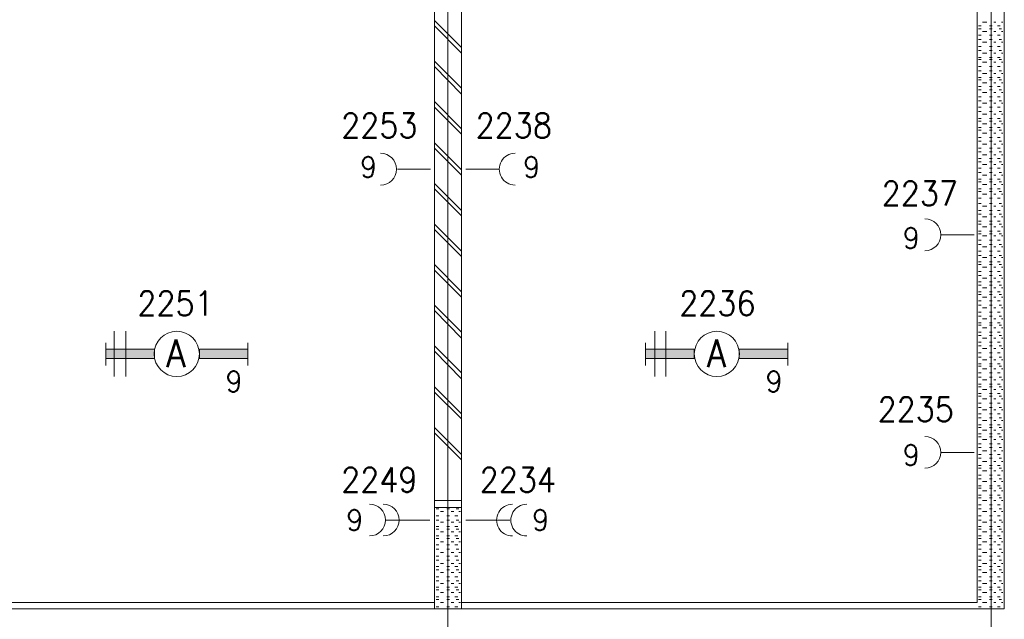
# Model space of a CAD drawing. Header units: metres. Extents: x -119 to 0, y 0 to 84.
# Tile 46 of 53: x -23.79 to -16.54, y 40.44 to 44.86. Entities that reach past the tile are written whole.
import ezdxf
from ezdxf.enums import TextEntityAlignment as Align

# ---------------------------------------------------------------- set-up
doc = ezdxf.new("R2010")
doc.units = ezdxf.units.M
doc.header["$MEASUREMENT"] = 0
doc.layers.add('Level 1', color=1, linetype='Continuous', lineweight=0)
doc.styles.add('Style-STANDARD', font='STANDARD.shx')

# ---------------------------------------------------------------- blocks, each defined once
blk = doc.blocks.new('FCADE1')
at = {"layer": 'Level 1', "color": 1, "linetype": 'Continuous', "lineweight": 0}
blk.add_circle((0, 0), 1, dxfattribs=at)
blk = doc.blocks.new('FCADE2')
at = {"layer": 'Level 1', "color": 1, "linetype": 'Continuous', "lineweight": 0}
blk.add_circle((0, 0), 1, dxfattribs=at)

msp = doc.modelspace()

# ---------------------------------------------------------------- linework, layer by layer
at = {"layer": 'Level 1', "color": 11, "linetype": 'Continuous', "lineweight": 0}
for p, q in [((-20.641, 62.0781), (-20.641, 35.362)), ((-16.6412, 62.0781), (-16.6412, 35.362))]:
    msp.add_line(p, q, dxfattribs=at)
at = {"layer": 'Level 1', "color": 1, "linetype": 'Continuous', "lineweight": 0}
for p, q in [((-20.7384, 40.5196), (-20.7384, 47.8994)), ((-20.5396, 40.5196), (-20.5396, 47.8994)), ((-16.7425, 40.5664), (-16.7425, 47.8994)), ((-16.5437, 40.5196), (-16.5437, 47.8994)), ((-20.5396, 44.6559), (-20.7384, 44.8547)), ((-20.5396, 44.613), (-20.7384, 44.8157)), ((-16.7347, 44.8157), (-16.7152, 44.8157)), ((-16.7035, 44.843), (-16.6724, 44.843)), ((-16.6529, 44.8157), (-16.6334, 44.8157)), ((-16.6217, 44.843), (-16.6061, 44.843)), ((-16.5944, 44.8157), (-16.5749, 44.8157)), ((-16.5632, 44.843), (-16.5554, 44.843)), ((-16.7347, 44.7923), (-16.7152, 44.7923)), ((-16.7347, 44.7456), (-16.7152, 44.7456)), ((-16.7035, 44.7728), (-16.6724, 44.7728)), ((-16.6529, 44.7923), (-16.6334, 44.7923)), ((-16.6529, 44.7456), (-16.6334, 44.7456)), ((-16.6217, 44.7728), (-16.6061, 44.7728)), ((-16.5944, 44.7456), (-16.5749, 44.7456)), ((-16.5827, 44.7923), (-16.5632, 44.7923)), ((-16.5632, 44.7728), (-16.5554, 44.7728)), ((-16.7347, 44.7144), (-16.7152, 44.7144)), ((-16.7347, 44.6637), (-16.7152, 44.6637)), ((-16.7035, 44.6949), (-16.6724, 44.6949)), ((-16.6529, 44.7144), (-16.6334, 44.7144)), ((-16.6529, 44.6637), (-16.6334, 44.6637)), ((-16.6217, 44.6949), (-16.6061, 44.6949)), ((-16.5944, 44.6637), (-16.5749, 44.6637)), ((-16.5827, 44.7144), (-16.5632, 44.7144)), ((-16.5632, 44.6949), (-16.5554, 44.6949)), ((-16.7347, 44.6325), (-16.7152, 44.6325)), ((-16.7035, 44.613), (-16.6724, 44.613)), ((-16.6529, 44.6325), (-16.6334, 44.6325)), ((-16.6217, 44.613), (-16.6061, 44.613)), ((-16.5827, 44.6325), (-16.5632, 44.6325)), ((-16.5632, 44.613), (-16.5554, 44.613)), ((-20.5396, 44.3557), (-20.7384, 44.5545)), ((-20.5396, 44.3128), (-20.7384, 44.5156)), ((-16.7347, 44.5818), (-16.7152, 44.5818)), ((-16.7347, 44.5662), (-16.7152, 44.5662)), ((-16.7347, 44.5156), (-16.7152, 44.5156)), ((-16.7035, 44.5467), (-16.6724, 44.5467)), ((-16.6529, 44.5818), (-16.6334, 44.5818)), ((-16.6529, 44.5662), (-16.6334, 44.5662)), ((-16.6529, 44.5156), (-16.6334, 44.5156)), ((-16.6217, 44.5467), (-16.6061, 44.5467)), ((-16.5944, 44.5818), (-16.5749, 44.5818)), ((-16.5944, 44.5156), (-16.5749, 44.5156)), ((-16.5827, 44.5662), (-16.5632, 44.5662)), ((-16.5632, 44.5467), (-16.5554, 44.5467)), ((-16.7347, 44.4844), (-16.7152, 44.4844)), ((-16.7035, 44.4649), (-16.6724, 44.4649)), ((-16.6529, 44.4844), (-16.6334, 44.4844)), ((-16.6217, 44.4649), (-16.6061, 44.4649)), ((-16.5827, 44.4844), (-16.5632, 44.4844)), ((-16.5632, 44.4649), (-16.5554, 44.4649)), ((-16.7347, 44.4337), (-16.7152, 44.4337)), ((-16.7347, 44.4181), (-16.7152, 44.4181)), ((-16.7035, 44.3947), (-16.6724, 44.3947)), ((-16.6529, 44.4337), (-16.6334, 44.4337)), ((-16.6529, 44.4181), (-16.6334, 44.4181)), ((-16.6217, 44.3947), (-16.6061, 44.3947)), ((-16.5944, 44.4337), (-16.5749, 44.4337)), ((-16.5827, 44.4181), (-16.5632, 44.4181)), ((-16.5632, 44.3947), (-16.5554, 44.3947)), ((-16.7347, 44.3674), (-16.7152, 44.3674)), ((-16.7347, 44.344), (-16.7152, 44.344)), ((-16.7035, 44.3245), (-16.6724, 44.3245)), ((-16.6529, 44.3674), (-16.6334, 44.3674)), ((-16.6529, 44.344), (-16.6334, 44.344)), ((-16.6217, 44.3245), (-16.6061, 44.3245)), ((-16.5944, 44.3674), (-16.5749, 44.3674)), ((-16.5827, 44.344), (-16.5632, 44.344)), ((-16.5632, 44.3245), (-16.5554, 44.3245)), ((-20.5396, 44.0555), (-20.7384, 44.2583)), ((-16.7347, 44.2933), (-16.7152, 44.2933)), ((-16.7347, 44.2622), (-16.7152, 44.2622)), ((-16.7035, 44.2466), (-16.6724, 44.2466)), ((-16.6529, 44.2933), (-16.6334, 44.2933)), ((-16.6529, 44.2622), (-16.6334, 44.2622)), ((-16.6217, 44.2466), (-16.6061, 44.2466)), ((-16.5944, 44.2933), (-16.5749, 44.2933)), ((-16.5827, 44.2622), (-16.5632, 44.2622)), ((-16.5632, 44.2466), (-16.5554, 44.2466)), ((-20.5396, 44.0166), (-20.7384, 44.2154)), ((-16.7347, 44.2154), (-16.7152, 44.2154)), ((-16.7347, 44.1842), (-16.7152, 44.1842)), ((-16.7035, 44.1647), (-16.6724, 44.1647)), ((-16.6529, 44.2154), (-16.6334, 44.2154)), ((-16.6529, 44.1842), (-16.6334, 44.1842)), ((-16.6217, 44.1647), (-16.6061, 44.1647)), ((-16.5944, 44.2154), (-16.5749, 44.2154)), ((-16.5827, 44.1842), (-16.5632, 44.1842)), ((-16.5632, 44.1647), (-16.5554, 44.1647)), ((-16.7347, 44.1335), (-16.7152, 44.1335)), ((-16.7347, 44.114), (-16.7152, 44.114)), ((-16.7035, 44.0945), (-16.6724, 44.0945)), ((-16.6529, 44.1335), (-16.6334, 44.1335)), ((-16.6529, 44.114), (-16.6334, 44.114)), ((-16.6217, 44.0945), (-16.6061, 44.0945)), ((-16.5944, 44.1335), (-16.5749, 44.1335)), ((-16.5827, 44.114), (-16.5632, 44.114)), ((-16.5632, 44.0945), (-16.5554, 44.0945)), ((-16.7347, 44.0672), (-16.7152, 44.0672)), ((-16.7347, 44.0477), (-16.7152, 44.0477)), ((-16.7035, 44.0244), (-16.6724, 44.0244)), ((-16.6529, 44.0672), (-16.6334, 44.0672)), ((-16.6529, 44.0477), (-16.6334, 44.0477)), ((-16.6217, 44.0244), (-16.6061, 44.0244)), ((-16.5944, 44.0672), (-16.5749, 44.0672)), ((-16.5827, 44.0477), (-16.5632, 44.0477)), ((-16.5632, 44.0244), (-16.5554, 44.0244)), ((-20.5396, 43.7554), (-20.7384, 43.9542)), ((-16.7347, 43.9932), (-16.7152, 43.9932)), ((-16.7347, 43.9659), (-16.7152, 43.9659)), ((-16.7035, 43.9425), (-16.6724, 43.9425)), ((-16.6529, 43.9932), (-16.6334, 43.9932)), ((-16.6529, 43.9659), (-16.6334, 43.9659)), ((-16.6217, 43.9425), (-16.6061, 43.9425)), ((-16.5944, 43.9932), (-16.5749, 43.9932)), ((-16.5827, 43.9659), (-16.5632, 43.9659)), ((-16.5632, 43.9425), (-16.5554, 43.9425)), ((-20.5396, 43.7164), (-20.7384, 43.9152)), ((-16.7347, 43.9152), (-16.7152, 43.9152)), ((-16.7347, 43.8879), (-16.7152, 43.8879)), ((-16.7035, 43.8645), (-16.6724, 43.8645)), ((-16.6529, 43.9152), (-16.6334, 43.9152)), ((-16.6529, 43.8879), (-16.6334, 43.8879)), ((-16.6217, 43.8645), (-16.6061, 43.8645)), ((-16.5944, 43.9152), (-16.5749, 43.9152)), ((-16.5827, 43.8879), (-16.5632, 43.8879)), ((-16.5632, 43.8645), (-16.5554, 43.8645)), ((-16.7347, 43.8372), (-16.7152, 43.8372)), ((-16.7347, 43.8138), (-16.7152, 43.8138)), ((-16.7035, 43.7943), (-16.6724, 43.7943)), ((-16.6529, 43.8372), (-16.6334, 43.8372)), ((-16.6529, 43.8138), (-16.6334, 43.8138)), ((-16.6217, 43.7943), (-16.6061, 43.7943)), ((-16.5944, 43.8372), (-16.5749, 43.8372)), ((-16.5827, 43.8138), (-16.5632, 43.8138)), ((-16.5632, 43.7943), (-16.5554, 43.7943)), ((-20.7696, 43.7593), (-21.0113, 43.7593)), ((-20.5084, 43.7593), (-20.2628, 43.7593)), ((-16.7347, 43.7671), (-16.7152, 43.7671)), ((-16.7347, 43.7359), (-16.7152, 43.7359)), ((-16.6529, 43.7671), (-16.6334, 43.7671)), ((-16.6529, 43.7359), (-16.6334, 43.7359)), ((-16.5944, 43.7671), (-16.5749, 43.7671)), ((-16.5827, 43.7359), (-16.5632, 43.7359)), ((-20.5396, 43.4552), (-20.7384, 43.654)), ((-16.7347, 43.6852), (-16.7152, 43.6852)), ((-16.7347, 43.6657), (-16.7152, 43.6657)), ((-16.7035, 43.7164), (-16.6724, 43.7164)), ((-16.7035, 43.6462), (-16.6724, 43.6462)), ((-16.6529, 43.6852), (-16.6334, 43.6852)), ((-16.6529, 43.6657), (-16.6334, 43.6657)), ((-16.6217, 43.7164), (-16.6061, 43.7164)), ((-16.6217, 43.6462), (-16.6061, 43.6462)), ((-16.5944, 43.6852), (-16.5749, 43.6852)), ((-16.5827, 43.6657), (-16.5632, 43.6657)), ((-16.5632, 43.7164), (-16.5554, 43.7164)), ((-16.5632, 43.6462), (-16.5554, 43.6462)), ((-20.5396, 43.4162), (-20.7384, 43.615)), ((-16.7347, 43.615), (-16.7152, 43.615)), ((-16.7347, 43.5955), (-16.7152, 43.5955)), ((-16.7035, 43.576), (-16.6724, 43.576)), ((-16.6529, 43.615), (-16.6334, 43.615)), ((-16.6529, 43.5955), (-16.6334, 43.5955)), ((-16.6217, 43.576), (-16.6061, 43.576)), ((-16.5944, 43.615), (-16.5749, 43.615)), ((-16.5827, 43.5955), (-16.5632, 43.5955)), ((-16.5632, 43.576), (-16.5554, 43.576)), ((-16.7347, 43.5449), (-16.7152, 43.5449)), ((-16.7347, 43.5059), (-16.7152, 43.5059)), ((-16.6529, 43.5449), (-16.6334, 43.5449)), ((-16.6529, 43.5059), (-16.6334, 43.5059)), ((-16.5944, 43.5449), (-16.5749, 43.5449)), ((-16.5827, 43.5059), (-16.5632, 43.5059)), ((-16.7347, 43.4552), (-16.7152, 43.4552)), ((-16.7347, 43.4279), (-16.7152, 43.4279)), ((-16.7035, 43.4864), (-16.6724, 43.4864)), ((-16.6529, 43.4552), (-16.6334, 43.4552)), ((-16.6529, 43.4279), (-16.6334, 43.4279)), ((-16.6217, 43.4864), (-16.6061, 43.4864)), ((-16.5944, 43.4552), (-16.5749, 43.4552)), ((-16.5827, 43.4279), (-16.5632, 43.4279)), ((-16.5632, 43.4864), (-16.5554, 43.4864)), ((-16.7347, 43.3772), (-16.7152, 43.3772)), ((-16.7035, 43.4084), (-16.6724, 43.4084)), ((-16.6529, 43.3772), (-16.6334, 43.3772)), ((-16.6217, 43.4084), (-16.6061, 43.4084)), ((-16.5944, 43.3772), (-16.5749, 43.3772)), ((-16.5632, 43.4084), (-16.5554, 43.4084)), ((-20.5396, 43.155), (-20.7384, 43.3538)), ((-20.5396, 43.116), (-20.7384, 43.3148)), ((-16.7347, 43.3538), (-16.7152, 43.3538)), ((-16.7347, 43.3031), (-16.7152, 43.3031)), ((-16.7347, 43.2837), (-16.7152, 43.2837)), ((-16.7035, 43.3343), (-16.6724, 43.3343)), ((-16.6529, 43.3538), (-16.6334, 43.3538)), ((-16.6529, 43.3031), (-16.6334, 43.3031)), ((-16.6529, 43.2837), (-16.6334, 43.2837)), ((-16.6217, 43.3343), (-16.6061, 43.3343)), ((-16.5944, 43.3031), (-16.5749, 43.3031)), ((-16.5827, 43.3538), (-16.5632, 43.3538)), ((-16.5827, 43.2837), (-16.5632, 43.2837)), ((-16.5632, 43.3343), (-16.5554, 43.3343)), ((-16.7659, 43.2758), (-17.0076, 43.2758)), ((-16.7347, 43.2369), (-16.7152, 43.2369)), ((-16.7035, 43.268), (-16.6724, 43.268)), ((-16.6529, 43.2369), (-16.6334, 43.2369)), ((-16.6217, 43.268), (-16.6061, 43.268)), ((-16.5944, 43.2369), (-16.5749, 43.2369)), ((-16.5632, 43.268), (-16.5554, 43.268)), ((-16.7347, 43.2057), (-16.7152, 43.2057)), ((-16.7347, 43.155), (-16.7152, 43.155)), ((-16.7035, 43.1862), (-16.6724, 43.1862)), ((-16.6529, 43.2057), (-16.6334, 43.2057)), ((-16.6529, 43.155), (-16.6334, 43.155)), ((-16.6217, 43.1862), (-16.6061, 43.1862)), ((-16.5944, 43.155), (-16.5749, 43.155)), ((-16.5827, 43.2057), (-16.5632, 43.2057)), ((-16.5632, 43.1862), (-16.5554, 43.1862)), ((-16.7347, 43.1238), (-16.7152, 43.1238)), ((-16.7347, 43.077), (-16.7152, 43.077)), ((-16.7035, 43.1082), (-16.6724, 43.1082)), ((-16.6529, 43.1238), (-16.6334, 43.1238)), ((-16.6529, 43.077), (-16.6334, 43.077)), ((-16.6217, 43.1082), (-16.6061, 43.1082)), ((-16.5944, 43.077), (-16.5749, 43.077)), ((-16.5827, 43.1238), (-16.5632, 43.1238)), ((-16.5632, 43.1082), (-16.5554, 43.1082)), ((-20.5396, 42.8548), (-20.7384, 43.0575)), ((-20.5396, 42.8158), (-20.7384, 43.0146)), ((-16.7347, 43.0575), (-16.7152, 43.0575)), ((-16.7347, 43.0068), (-16.7152, 43.0068)), ((-16.7035, 43.038), (-16.6724, 43.038)), ((-16.6529, 43.0575), (-16.6334, 43.0575)), ((-16.6529, 43.0068), (-16.6334, 43.0068)), ((-16.6217, 43.038), (-16.6061, 43.038)), ((-16.5944, 43.0068), (-16.5749, 43.0068)), ((-16.5827, 43.0575), (-16.5632, 43.0575)), ((-16.5632, 43.038), (-16.5554, 43.038)), ((-16.7347, 42.9757), (-16.7152, 42.9757)), ((-16.7347, 42.9289), (-16.7152, 42.9289)), ((-16.7035, 42.9562), (-16.6724, 42.9562)), ((-16.6529, 42.9757), (-16.6334, 42.9757)), ((-16.6529, 42.9289), (-16.6334, 42.9289)), ((-16.6217, 42.9562), (-16.6061, 42.9562)), ((-16.5944, 42.9289), (-16.5749, 42.9289)), ((-16.5827, 42.9757), (-16.5632, 42.9757)), ((-16.5632, 42.9562), (-16.5554, 42.9562)), ((-16.7347, 42.9055), (-16.7152, 42.9055)), ((-16.7347, 42.8548), (-16.7152, 42.8548)), ((-16.7035, 42.886), (-16.6724, 42.886)), ((-16.6529, 42.9055), (-16.6334, 42.9055)), ((-16.6529, 42.8548), (-16.6334, 42.8548)), ((-16.6217, 42.886), (-16.6061, 42.886)), ((-16.5944, 42.8548), (-16.5749, 42.8548)), ((-16.5827, 42.9055), (-16.5632, 42.9055)), ((-16.5632, 42.886), (-16.5554, 42.886)), ((-16.7347, 42.8353), (-16.7152, 42.8353)), ((-16.7347, 42.7885), (-16.7152, 42.7885)), ((-16.7035, 42.8158), (-16.6724, 42.8158)), ((-16.6529, 42.8353), (-16.6334, 42.8353)), ((-16.6529, 42.7885), (-16.6334, 42.7885)), ((-16.6217, 42.8158), (-16.6061, 42.8158)), ((-16.5944, 42.7885), (-16.5749, 42.7885)), ((-16.5827, 42.8353), (-16.5632, 42.8353)), ((-16.5632, 42.8158), (-16.5554, 42.8158)), ((-20.5396, 42.5585), (-20.7384, 42.7574)), ((-20.5396, 42.5157), (-20.7384, 42.7184)), ((-16.7347, 42.7574), (-16.7152, 42.7574)), ((-16.7347, 42.7067), (-16.7152, 42.7067)), ((-16.7035, 42.7379), (-16.6724, 42.7379)), ((-16.6529, 42.7574), (-16.6334, 42.7574)), ((-16.6529, 42.7067), (-16.6334, 42.7067)), ((-16.6217, 42.7379), (-16.6061, 42.7379)), ((-16.5944, 42.7067), (-16.5749, 42.7067)), ((-16.5827, 42.7574), (-16.5632, 42.7574)), ((-16.5632, 42.7379), (-16.5554, 42.7379)), ((-16.7347, 42.6755), (-16.7152, 42.6755)), ((-16.7035, 42.656), (-16.6724, 42.656)), ((-16.6529, 42.6755), (-16.6334, 42.6755)), ((-16.6217, 42.656), (-16.6061, 42.656)), ((-16.5827, 42.6755), (-16.5632, 42.6755)), ((-16.5632, 42.656), (-16.5554, 42.656)), ((-23.097, 42.2311), (-23.097, 42.5663)), ((-23.0112, 42.2311), (-23.0112, 42.5663)), ((-19.1167, 42.2311), (-19.1167, 42.5663)), ((-19.0348, 42.2311), (-19.0348, 42.5663)), ((-16.7347, 42.6287), (-16.7152, 42.6287)), ((-16.7347, 42.6092), (-16.7152, 42.6092)), ((-16.7347, 42.5585), (-16.7152, 42.5585)), ((-16.7035, 42.5897), (-16.6724, 42.5897)), ((-16.6529, 42.6287), (-16.6334, 42.6287)), ((-16.6529, 42.6092), (-16.6334, 42.6092)), ((-16.6529, 42.5585), (-16.6334, 42.5585)), ((-16.6217, 42.5897), (-16.6061, 42.5897)), ((-16.5944, 42.6287), (-16.5749, 42.6287)), ((-16.5944, 42.5585), (-16.5749, 42.5585)), ((-16.5827, 42.6092), (-16.5632, 42.6092)), ((-16.5632, 42.5897), (-16.5554, 42.5897)), ((-16.7347, 42.5351), (-16.7152, 42.5351)), ((-16.7035, 42.5157), (-16.6724, 42.5157)), ((-16.6529, 42.5351), (-16.6334, 42.5351)), ((-16.6217, 42.5157), (-16.6061, 42.5157)), ((-16.5827, 42.5351), (-16.5632, 42.5351)), ((-16.5632, 42.5157), (-16.5554, 42.5157)), ((-23.1594, 42.4806), (-23.1594, 42.3129)), ((-22.1146, 42.4806), (-22.1146, 42.3129)), ((-20.5396, 42.2583), (-20.7384, 42.4572)), ((-20.5396, 42.2155), (-20.7384, 42.4182)), ((-19.1869, 42.4806), (-19.1869, 42.3129)), ((-18.1382, 42.4806), (-18.1382, 42.3129)), ((-16.7347, 42.4845), (-16.7152, 42.4845)), ((-16.7347, 42.4572), (-16.7152, 42.4572)), ((-16.7035, 42.4377), (-16.6724, 42.4377)), ((-16.6529, 42.4845), (-16.6334, 42.4845)), ((-16.6529, 42.4572), (-16.6334, 42.4572)), ((-16.6217, 42.4377), (-16.6061, 42.4377)), ((-16.5944, 42.4845), (-16.5749, 42.4845)), ((-16.5827, 42.4572), (-16.5632, 42.4572)), ((-16.5632, 42.4377), (-16.5554, 42.4377)), ((-16.7347, 42.4065), (-16.7152, 42.4065)), ((-16.7347, 42.3753), (-16.7152, 42.3753)), ((-16.7035, 42.3558), (-16.6724, 42.3558)), ((-16.6529, 42.4065), (-16.6334, 42.4065)), ((-16.6529, 42.3753), (-16.6334, 42.3753)), ((-16.6217, 42.3558), (-16.6061, 42.3558)), ((-16.5944, 42.4065), (-16.5749, 42.4065)), ((-16.5827, 42.3753), (-16.5632, 42.3753)), ((-16.5632, 42.3558), (-16.5554, 42.3558)), ((-16.7425, 42.1063), (-16.7425, 42.309)), ((-16.7425, 42.2973), (-16.7425, 42.2778)), ((-16.7347, 42.3246), (-16.7152, 42.3246)), ((-16.7347, 42.309), (-16.7152, 42.309)), ((-16.7035, 42.2895), (-16.6724, 42.2895)), ((-16.6529, 42.3246), (-16.6334, 42.3246)), ((-16.6529, 42.309), (-16.6334, 42.309)), ((-16.6217, 42.2895), (-16.6061, 42.2895)), ((-16.5944, 42.3246), (-16.5749, 42.3246)), ((-16.5827, 42.309), (-16.5632, 42.309)), ((-16.5632, 42.2895), (-16.5554, 42.2895)), ((-16.7425, 42.2155), (-16.7425, 42.196)), ((-16.7347, 42.2583), (-16.7152, 42.2583)), ((-16.7347, 42.2272), (-16.7152, 42.2272)), ((-16.7035, 42.2077), (-16.6724, 42.2077)), ((-16.6529, 42.2583), (-16.6334, 42.2583)), ((-16.6529, 42.2272), (-16.6334, 42.2272)), ((-16.6217, 42.2077), (-16.6061, 42.2077)), ((-16.5944, 42.2583), (-16.5749, 42.2583)), ((-16.5827, 42.2272), (-16.5632, 42.2272)), ((-16.5632, 42.2077), (-16.5554, 42.2077)), ((-16.5437, 42.2661), (-16.5437, 42.2389)), ((-20.5396, 41.9582), (-20.7384, 42.157)), ((-16.7425, 42.1453), (-16.7425, 42.1297)), ((-16.7347, 42.1765), (-16.7152, 42.1765)), ((-16.7347, 42.157), (-16.7152, 42.157)), ((-16.7035, 42.1375), (-16.6724, 42.1375)), ((-16.6529, 42.1765), (-16.6334, 42.1765)), ((-16.6529, 42.157), (-16.6334, 42.157)), ((-16.6217, 42.1375), (-16.6061, 42.1375)), ((-16.5944, 42.1765), (-16.5749, 42.1765)), ((-16.5827, 42.157), (-16.5632, 42.157)), ((-16.5632, 42.1375), (-16.5554, 42.1375)), ((-16.5437, 42.1843), (-16.5437, 42.1648)), ((-16.5437, 42.1297), (-16.5437, 42.118)), ((-20.5396, 41.9192), (-20.7384, 42.118)), ((-16.7347, 42.1063), (-16.7152, 42.1063)), ((-16.7347, 42.0868), (-16.7152, 42.0868)), ((-16.7035, 42.0673), (-16.6724, 42.0673)), ((-16.6529, 42.1063), (-16.6334, 42.1063)), ((-16.6529, 42.0868), (-16.6334, 42.0868)), ((-16.6217, 42.0673), (-16.6061, 42.0673)), ((-16.5944, 42.1063), (-16.5749, 42.1063)), ((-16.5827, 42.0868), (-16.5632, 42.0868)), ((-16.5632, 42.0673), (-16.5554, 42.0673)), ((-16.7347, 42.0361), (-16.7152, 42.0361)), ((-16.7347, 42.005), (-16.7152, 42.005)), ((-16.7035, 41.9855), (-16.6724, 41.9855)), ((-16.6529, 42.0361), (-16.6334, 42.0361)), ((-16.6529, 42.005), (-16.6334, 42.005)), ((-16.6217, 41.9855), (-16.6061, 41.9855)), ((-16.5944, 42.0361), (-16.5749, 42.0361)), ((-16.5827, 42.005), (-16.5632, 42.005)), ((-16.5632, 41.9855), (-16.5554, 41.9855)), ((-16.7347, 41.9582), (-16.7152, 41.9582)), ((-16.7347, 41.927), (-16.7152, 41.927)), ((-16.7035, 41.9075), (-16.6724, 41.9075)), ((-16.6529, 41.9582), (-16.6334, 41.9582)), ((-16.6529, 41.927), (-16.6334, 41.927)), ((-16.6217, 41.9075), (-16.6061, 41.9075)), ((-16.5944, 41.9582), (-16.5749, 41.9582)), ((-16.5827, 41.927), (-16.5632, 41.927)), ((-16.5632, 41.9075), (-16.5554, 41.9075)), ((-20.5396, 41.658), (-20.7384, 41.8568)), ((-16.7347, 41.8763), (-16.7152, 41.8763)), ((-16.7347, 41.8568), (-16.7152, 41.8568)), ((-16.7035, 41.8373), (-16.6724, 41.8373)), ((-16.6529, 41.8763), (-16.6334, 41.8763)), ((-16.6529, 41.8568), (-16.6334, 41.8568)), ((-16.6217, 41.8373), (-16.6061, 41.8373)), ((-16.5944, 41.8763), (-16.5749, 41.8763)), ((-16.5827, 41.8568), (-16.5632, 41.8568)), ((-16.5632, 41.8373), (-16.5554, 41.8373)), ((-20.5396, 41.619), (-20.7384, 41.8178)), ((-16.7347, 41.81), (-16.7152, 41.81)), ((-16.7347, 41.7866), (-16.7152, 41.7866)), ((-16.7035, 41.7671), (-16.6724, 41.7671)), ((-16.6529, 41.81), (-16.6334, 41.81)), ((-16.6529, 41.7866), (-16.6334, 41.7866)), ((-16.6217, 41.7671), (-16.6061, 41.7671)), ((-16.5944, 41.81), (-16.5749, 41.81)), ((-16.5827, 41.7866), (-16.5632, 41.7866)), ((-16.5632, 41.7671), (-16.5554, 41.7671)), ((-16.7347, 41.736), (-16.7152, 41.736)), ((-16.7347, 41.7087), (-16.7152, 41.7087)), ((-16.6529, 41.736), (-16.6334, 41.736)), ((-16.6529, 41.7087), (-16.6334, 41.7087)), ((-16.5944, 41.736), (-16.5749, 41.736)), ((-16.5827, 41.7087), (-16.5632, 41.7087)), ((-16.7659, 41.6736), (-17.0076, 41.6736)), ((-16.7347, 41.658), (-16.7152, 41.658)), ((-16.7347, 41.6307), (-16.7152, 41.6307)), ((-16.7035, 41.6853), (-16.6724, 41.6853)), ((-16.6529, 41.658), (-16.6334, 41.658)), ((-16.6529, 41.6307), (-16.6334, 41.6307)), ((-16.6217, 41.6853), (-16.6061, 41.6853)), ((-16.5944, 41.658), (-16.5749, 41.658)), ((-16.5827, 41.6307), (-16.5632, 41.6307)), ((-16.5632, 41.6853), (-16.5554, 41.6853)), ((-16.7347, 41.5761), (-16.7152, 41.5761)), ((-16.7347, 41.5566), (-16.7152, 41.5566)), ((-16.7035, 41.6073), (-16.6724, 41.6073)), ((-16.6529, 41.5761), (-16.6334, 41.5761)), ((-16.6529, 41.5566), (-16.6334, 41.5566)), ((-16.6217, 41.6073), (-16.6061, 41.6073)), ((-16.5944, 41.5761), (-16.5749, 41.5761)), ((-16.5827, 41.5566), (-16.5632, 41.5566)), ((-16.5632, 41.6073), (-16.5554, 41.6073)), ((-16.7347, 41.5059), (-16.7152, 41.5059)), ((-16.7347, 41.4787), (-16.7152, 41.4787)), ((-16.7035, 41.5371), (-16.6724, 41.5371)), ((-16.6529, 41.5059), (-16.6334, 41.5059)), ((-16.6529, 41.4787), (-16.6334, 41.4787)), ((-16.6217, 41.5371), (-16.6061, 41.5371)), ((-16.5944, 41.5059), (-16.5749, 41.5059)), ((-16.5827, 41.4787), (-16.5632, 41.4787)), ((-16.5632, 41.5371), (-16.5554, 41.5371)), ((-16.7347, 41.428), (-16.7152, 41.428)), ((-16.7347, 41.4085), (-16.7152, 41.4085)), ((-16.7035, 41.4592), (-16.6724, 41.4592)), ((-16.6529, 41.428), (-16.6334, 41.428)), ((-16.6529, 41.4085), (-16.6334, 41.4085)), ((-16.6217, 41.4592), (-16.6061, 41.4592)), ((-16.5944, 41.428), (-16.5749, 41.428)), ((-16.5827, 41.4085), (-16.5632, 41.4085)), ((-16.5632, 41.4592), (-16.5554, 41.4592)), ((-16.7347, 41.3578), (-16.7152, 41.3578)), ((-16.7347, 41.3383), (-16.7152, 41.3383)), ((-16.7035, 41.389), (-16.6724, 41.389)), ((-16.6529, 41.3578), (-16.6334, 41.3578)), ((-16.6529, 41.3383), (-16.6334, 41.3383)), ((-16.6217, 41.389), (-16.6061, 41.389)), ((-16.5944, 41.3578), (-16.5749, 41.3578)), ((-16.5827, 41.3383), (-16.5632, 41.3383)), ((-16.5632, 41.389), (-16.5554, 41.389)), ((-20.7384, 41.3188), (-20.5396, 41.3188)), ((-20.7384, 41.2681), (-20.5396, 41.2681)), ((-20.7267, 41.2565), (-20.7073, 41.2565)), ((-20.6488, 41.2565), (-20.6293, 41.2565)), ((-20.5786, 41.2565), (-20.5591, 41.2565)), ((-16.7347, 41.2876), (-16.7152, 41.2876)), ((-16.7347, 41.2565), (-16.7152, 41.2565)), ((-16.7035, 41.3188), (-16.6724, 41.3188)), ((-16.6529, 41.2876), (-16.6334, 41.2876)), ((-16.6529, 41.2565), (-16.6334, 41.2565)), ((-16.6217, 41.3188), (-16.6061, 41.3188)), ((-16.5944, 41.2876), (-16.5749, 41.2876)), ((-16.5827, 41.2565), (-16.5632, 41.2565)), ((-16.5632, 41.3188), (-16.5554, 41.3188)), ((-20.7267, 41.2058), (-20.7073, 41.2058)), ((-20.6956, 41.237), (-20.6722, 41.237)), ((-20.6488, 41.2058), (-20.6293, 41.2058)), ((-20.6176, 41.237), (-20.5981, 41.237)), ((-20.5903, 41.2058), (-20.5669, 41.2058)), ((-20.5591, 41.237), (-20.5474, 41.237)), ((-16.7347, 41.2058), (-16.7152, 41.2058)), ((-16.7035, 41.237), (-16.6724, 41.237)), ((-16.6529, 41.2058), (-16.6334, 41.2058)), ((-16.6217, 41.237), (-16.6061, 41.237)), ((-16.5944, 41.2058), (-16.5749, 41.2058)), ((-16.5632, 41.237), (-16.5554, 41.237)), ((-21.0971, 41.1746), (-20.7735, 41.1746)), ((-20.7267, 41.1746), (-20.7073, 41.1746)), ((-20.7267, 41.1278), (-20.7073, 41.1278)), ((-20.7267, 41.1083), (-20.7073, 41.1083)), ((-20.6956, 41.159), (-20.6722, 41.159)), ((-20.6488, 41.1746), (-20.6293, 41.1746)), ((-20.6488, 41.1278), (-20.6293, 41.1278)), ((-20.6488, 41.1083), (-20.6293, 41.1083)), ((-20.6176, 41.159), (-20.5981, 41.159)), ((-20.5903, 41.1278), (-20.5669, 41.1278)), ((-20.5786, 41.1746), (-20.5591, 41.1746)), ((-20.5786, 41.1083), (-20.5591, 41.1083)), ((-20.5591, 41.159), (-20.5474, 41.159)), ((-20.1849, 41.1746), (-20.5084, 41.1746)), ((-16.7347, 41.1746), (-16.7152, 41.1746)), ((-16.7347, 41.1278), (-16.7152, 41.1278)), ((-16.7347, 41.1083), (-16.7152, 41.1083)), ((-16.7035, 41.159), (-16.6724, 41.159)), ((-16.6529, 41.1746), (-16.6334, 41.1746)), ((-16.6529, 41.1278), (-16.6334, 41.1278)), ((-16.6529, 41.1083), (-16.6334, 41.1083)), ((-16.6217, 41.159), (-16.6061, 41.159)), ((-16.5944, 41.1278), (-16.5749, 41.1278)), ((-16.5827, 41.1746), (-16.5632, 41.1746)), ((-16.5827, 41.1083), (-16.5632, 41.1083)), ((-16.5632, 41.159), (-16.5554, 41.159)), ((-20.7267, 41.0576), (-20.7073, 41.0576)), ((-20.7267, 41.0381), (-20.7073, 41.0381)), ((-20.6956, 41.0888), (-20.6722, 41.0888)), ((-20.6488, 41.0576), (-20.6293, 41.0576)), ((-20.6488, 41.0381), (-20.6293, 41.0381)), ((-20.6176, 41.0888), (-20.5981, 41.0888)), ((-20.5903, 41.0576), (-20.5669, 41.0576)), ((-20.5786, 41.0381), (-20.5591, 41.0381)), ((-20.5591, 41.0888), (-20.5474, 41.0888)), ((-16.7347, 41.0576), (-16.7152, 41.0576)), ((-16.7347, 41.0381), (-16.7152, 41.0381)), ((-16.7035, 41.0888), (-16.6724, 41.0888)), ((-16.6529, 41.0576), (-16.6334, 41.0576)), ((-16.6529, 41.0381), (-16.6334, 41.0381)), ((-16.6217, 41.0888), (-16.6061, 41.0888)), ((-16.5944, 41.0576), (-16.5749, 41.0576)), ((-16.5827, 41.0381), (-16.5632, 41.0381)), ((-16.5632, 41.0888), (-16.5554, 41.0888)), ((-20.7267, 40.9914), (-20.7073, 40.9914)), ((-20.6956, 41.0147), (-20.6722, 41.0147)), ((-20.6488, 40.9914), (-20.6293, 40.9914)), ((-20.6176, 41.0147), (-20.5981, 41.0147)), ((-20.5903, 40.9914), (-20.5669, 40.9914)), ((-20.5591, 41.0147), (-20.5474, 41.0147)), ((-16.7347, 40.9914), (-16.7152, 40.9914)), ((-16.7035, 41.0147), (-16.6724, 41.0147)), ((-16.6529, 40.9914), (-16.6334, 40.9914)), ((-16.6217, 41.0147), (-16.6061, 41.0147)), ((-16.5944, 40.9914), (-16.5749, 40.9914)), ((-16.5632, 41.0147), (-16.5554, 41.0147)), ((-20.7267, 40.9602), (-20.7073, 40.9602)), ((-20.7267, 40.9095), (-20.7073, 40.9095)), ((-20.6956, 40.9368), (-20.6722, 40.9368)), ((-20.6488, 40.9602), (-20.6293, 40.9602)), ((-20.6488, 40.9095), (-20.6293, 40.9095)), ((-20.6176, 40.9368), (-20.5981, 40.9368)), ((-20.5903, 40.9095), (-20.5669, 40.9095)), ((-20.5786, 40.9602), (-20.5591, 40.9602)), ((-20.5591, 40.9368), (-20.5474, 40.9368)), ((-16.7347, 40.9602), (-16.7152, 40.9602)), ((-16.7347, 40.9095), (-16.7152, 40.9095)), ((-16.7035, 40.9368), (-16.6724, 40.9368)), ((-16.6529, 40.9602), (-16.6334, 40.9602)), ((-16.6529, 40.9095), (-16.6334, 40.9095)), ((-16.6217, 40.9368), (-16.6061, 40.9368)), ((-16.5944, 40.9095), (-16.5749, 40.9095)), ((-16.5827, 40.9602), (-16.5632, 40.9602)), ((-16.5632, 40.9368), (-16.5554, 40.9368)), ((-20.7267, 40.8783), (-20.7073, 40.8783)), ((-20.7267, 40.8315), (-20.7073, 40.8315)), ((-20.6956, 40.8549), (-20.6722, 40.8549)), ((-20.6488, 40.8783), (-20.6293, 40.8783)), ((-20.6488, 40.8315), (-20.6293, 40.8315)), ((-20.6176, 40.8549), (-20.5981, 40.8549)), ((-20.5903, 40.8315), (-20.5669, 40.8315)), ((-20.5786, 40.8783), (-20.5591, 40.8783)), ((-20.5591, 40.8549), (-20.5474, 40.8549)), ((-16.7347, 40.8783), (-16.7152, 40.8783)), ((-16.7347, 40.8315), (-16.7152, 40.8315)), ((-16.7035, 40.8549), (-16.6724, 40.8549)), ((-16.6529, 40.8783), (-16.6334, 40.8783)), ((-16.6529, 40.8315), (-16.6334, 40.8315)), ((-16.6217, 40.8549), (-16.6061, 40.8549)), ((-16.5944, 40.8315), (-16.5749, 40.8315)), ((-16.5827, 40.8783), (-16.5632, 40.8783)), ((-16.5632, 40.8549), (-16.5554, 40.8549)), ((-20.7267, 40.8081), (-20.7073, 40.8081)), ((-20.7267, 40.7575), (-20.7073, 40.7575)), ((-20.6956, 40.7886), (-20.6722, 40.7886)), ((-20.6488, 40.8081), (-20.6293, 40.8081)), ((-20.6488, 40.7575), (-20.6293, 40.7575)), ((-20.6176, 40.7886), (-20.5981, 40.7886)), ((-20.5903, 40.7575), (-20.5669, 40.7575)), ((-20.5786, 40.8081), (-20.5591, 40.8081)), ((-20.5591, 40.7886), (-20.5474, 40.7886)), ((-16.7347, 40.8081), (-16.7152, 40.8081)), ((-16.7347, 40.7575), (-16.7152, 40.7575)), ((-16.7035, 40.7886), (-16.6724, 40.7886)), ((-16.6529, 40.8081), (-16.6334, 40.8081)), ((-16.6529, 40.7575), (-16.6334, 40.7575)), ((-16.6217, 40.7886), (-16.6061, 40.7886)), ((-16.5944, 40.7575), (-16.5749, 40.7575)), ((-16.5827, 40.8081), (-16.5632, 40.8081)), ((-16.5632, 40.7886), (-16.5554, 40.7886)), ((-20.7267, 40.7263), (-20.7073, 40.7263)), ((-20.7267, 40.6795), (-20.7073, 40.6795)), ((-20.6956, 40.7068), (-20.6722, 40.7068)), ((-20.6488, 40.7263), (-20.6293, 40.7263)), ((-20.6488, 40.6795), (-20.6293, 40.6795)), ((-20.6176, 40.7068), (-20.5981, 40.7068)), ((-20.5903, 40.6795), (-20.5669, 40.6795)), ((-20.5786, 40.7263), (-20.5591, 40.7263)), ((-20.5591, 40.7068), (-20.5474, 40.7068)), ((-16.7347, 40.7263), (-16.7152, 40.7263)), ((-16.7347, 40.6795), (-16.7152, 40.6795)), ((-16.7035, 40.7068), (-16.6724, 40.7068)), ((-16.6529, 40.7263), (-16.6334, 40.7263)), ((-16.6529, 40.6795), (-16.6334, 40.6795)), ((-16.6217, 40.7068), (-16.6061, 40.7068)), ((-16.5944, 40.6795), (-16.5749, 40.6795)), ((-16.5827, 40.7263), (-16.5632, 40.7263)), ((-16.5632, 40.7068), (-16.5554, 40.7068)), ((-20.7267, 40.66), (-20.7073, 40.66)), ((-20.7267, 40.6093), (-20.7073, 40.6093)), ((-20.6956, 40.6405), (-20.6722, 40.6405)), ((-20.6488, 40.66), (-20.6293, 40.66)), ((-20.6488, 40.6093), (-20.6293, 40.6093)), ((-20.6176, 40.6405), (-20.5981, 40.6405)), ((-20.5903, 40.6093), (-20.5669, 40.6093)), ((-20.5786, 40.66), (-20.5591, 40.66)), ((-20.5591, 40.6405), (-20.5474, 40.6405)), ((-16.7347, 40.66), (-16.7152, 40.66)), ((-16.7347, 40.6093), (-16.7152, 40.6093)), ((-16.7035, 40.6405), (-16.6724, 40.6405)), ((-16.6529, 40.66), (-16.6334, 40.66)), ((-16.6529, 40.6093), (-16.6334, 40.6093)), ((-16.6217, 40.6405), (-16.6061, 40.6405)), ((-16.5944, 40.6093), (-16.5749, 40.6093)), ((-16.5827, 40.66), (-16.5632, 40.66)), ((-16.5632, 40.6405), (-16.5554, 40.6405)), ((-24.5355, 40.5664), (-20.7384, 40.5664)), ((-20.7267, 40.5898), (-20.7073, 40.5898)), ((-20.7267, 40.5352), (-20.7073, 40.5352)), ((-20.6956, 40.5664), (-20.6722, 40.5664)), ((-20.6488, 40.5898), (-20.6293, 40.5898)), ((-20.6488, 40.5352), (-20.6293, 40.5352)), ((-20.6176, 40.5664), (-20.5981, 40.5664)), ((-20.5903, 40.5352), (-20.5669, 40.5352)), ((-20.5786, 40.5898), (-20.5591, 40.5898)), ((-20.5591, 40.5664), (-20.5474, 40.5664)), ((-20.5396, 40.5664), (-16.7425, 40.5664)), ((-16.7347, 40.5898), (-16.7152, 40.5898)), ((-16.7347, 40.5352), (-16.7152, 40.5352)), ((-16.7035, 40.5664), (-16.6724, 40.5664)), ((-16.6529, 40.5898), (-16.6334, 40.5898)), ((-16.6529, 40.5352), (-16.6334, 40.5352)), ((-16.6217, 40.5664), (-16.6061, 40.5664)), ((-16.5944, 40.5352), (-16.5749, 40.5352)), ((-16.5827, 40.5898), (-16.5632, 40.5898)), ((-16.5632, 40.5664), (-16.5554, 40.5664)), ((-40.6985, 40.5196), (-16.5437, 40.5196))]:
    msp.add_line(p, q, dxfattribs=at)
for centre, start, end in [((-21.1361, 43.7592), 270.00006, 89.99997), ((-20.1459, 43.7592), 90.00002, 270.00013), ((-17.1285, 43.2758), 270.00006, 89.99997), ((-17.1285, 41.6735), 270.00006, 89.99997), ((-21.218, 41.1745), 270.00006, 90.00005), ((-21.1166, 41.1745), 270.00006, 90.00005), ((-20.1654, 41.1745), 90.00002, 270.00019), ((-20.0601, 41.1745), 90.00002, 270.00019)]:
    msp.add_arc(centre, 0.117, start, end, dxfattribs=at)
for points in [[(-22.8007, 42.3636), (-23.1594, 42.3636), (-22.8007, 42.4338), (-23.1594, 42.4338)], [(-18.8282, 42.3636), (-19.1869, 42.3636), (-18.8282, 42.4338), (-19.1869, 42.4338)]]:
    msp.add_solid(points, dxfattribs=at)
at = {"layer": 'Level 1', "color": 1, "linetype": 'Continuous', "lineweight": 0, "extrusion": (0, 0, -1)}
for points in [[(22.4694, 42.4338), (22.1146, 42.4338), (22.4694, 42.3636), (22.1146, 42.3636)], [(18.4968, 42.4338), (18.1382, 42.4338), (18.4968, 42.3636), (18.1382, 42.3636)]]:
    msp.add_solid(points, dxfattribs=at)
at = {"layer": 'Level 1', "color": 1, "linetype": 'Continuous', "lineweight": 0}
for points in [[(-22.8007, 42.3636), (-23.1594, 42.3636), (-23.1594, 42.4338), (-22.8007, 42.4338)], [(-22.4694, 42.4338), (-22.1146, 42.4338), (-22.1146, 42.3636), (-22.4694, 42.3636)], [(-18.8282, 42.3636), (-19.1869, 42.3636), (-19.1869, 42.4338), (-18.8282, 42.4338)], [(-18.4968, 42.4338), (-18.1382, 42.4338), (-18.1382, 42.3636), (-18.4968, 42.3636)]]:
    msp.add_3dface(points, dxfattribs=at)

# ---------------------------------------------------------------- block references
at = {"layer": 'Level 1', "color": 1, "linetype": 'Continuous', "lineweight": 0, "xscale": 0.1663, "yscale": 0.1663}
for name, p in [('FCADE1', (-22.637, 42.3987)), ('FCADE2', (-18.6606, 42.3987))]:
    msp.add_blockref(name, p, dxfattribs=at)

# ---------------------------------------------------------------- texts
at = {"layer": 'Level 1', "color": 1, "linetype": 'Continuous', "lineweight": 0, "style": 'Style-STANDARD'}
for s, height, p in [('2253', 0.1799, (-21.1456, 43.991)), ('2238', 0.1799, (-20.1557, 43.991)), ('9', 0.1559, (-21.2251, 43.6969)), ('9', 0.1559, (-20.0244, 43.6969)), ('2237', 0.1799, (-17.1657, 43.491)), ('9', 0.1559, (-17.2292, 43.1745)), ('2251', 0.1799, (-22.6464, 42.681)), ('2236', 0.1799, (-18.6564, 42.681)), ('9', 0.1559, (-22.2154, 42.118)), ('9', 0.1559, (-18.2389, 42.118)), ('2235', 0.1799, (-17.1957, 41.901)), ('9', 0.1559, (-17.2292, 41.5761)), ('2249', 0.1799, (-21.1457, 41.381)), ('2234', 0.1799, (-20.1257, 41.381)), ('9', 0.1559, (-21.3265, 41.0966)), ('9', 0.1559, (-19.9581, 41.0966))]:
    msp.add_text(s, height=height, dxfattribs=at).set_placement(p, align=Align.CENTER)
for p in [(-22.5729, 42.3012), (-18.5926, 42.3012)]:
    msp.add_text('A', height=0.2027, dxfattribs=at).set_placement(p, align=Align.RIGHT)

doc.saveas('drawing.dxf')
